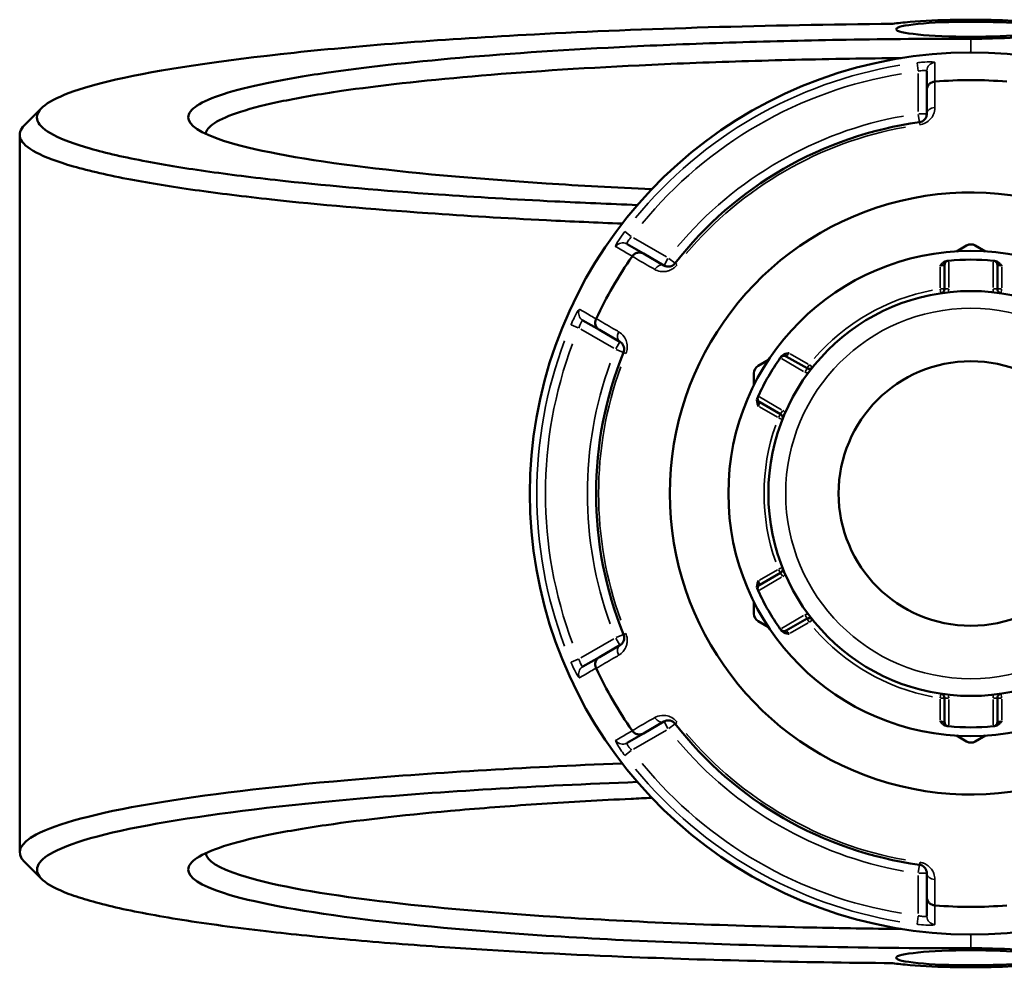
# Model space of a CAD drawing. Header units: millimetres. Extents: x 0 to 904, y 0 to 959.
# Tile 6 of 10: x 305 to 418, y 702 to 812. Entities that reach past the tile are written whole.
import ezdxf

# ---------------------------------------------------------------- set-up
doc = ezdxf.new("R2010")
doc.units = ezdxf.units.MM
doc.layers.add('Visible (ANSI)', color=7, linetype='Continuous', lineweight=50)
doc.layers.add('Visible Narrow (ANSI)', color=7, linetype='Continuous', lineweight=35)

msp = doc.modelspace()

# ---------------------------------------------------------------- linework, layer by layer
at = {"layer": 'Visible (ANSI)'}
for p, q in [((409.482, 805.798), (409.482, 803.608)), ((409.482, 803.608), (409.482, 800.865)), ((304.582, 798.429), (304.582, 715.444)), ((376.714, 784.689), (374.817, 785.784)), ((379.089, 783.317), (376.714, 784.689)), ((414.082, 785.616), (412.905, 784.936)), ((416.259, 784.936), (415.082, 785.616)), ((411.522, 783.363), (411.522, 780.59)), ((417.642, 780.59), (417.642, 783.363)), ((369.717, 776.951), (371.614, 775.855)), ((371.614, 775.855), (373.989, 774.484)), ((391.172, 772.389), (389.995, 771.709)), ((395.628, 771.413), (393.227, 772.8)), ((389.495, 770.843), (389.495, 769.484)), ((390.167, 767.499), (392.568, 766.113)), ((392.568, 747.76), (390.167, 746.373)), ((389.495, 744.389), (389.495, 743.03)), ((393.227, 741.073), (395.628, 742.46)), ((389.995, 742.164), (391.172, 741.484)), ((373.989, 739.389), (371.614, 738.017)), ((371.614, 738.017), (369.717, 736.922)), ((411.522, 733.283), (411.522, 730.51)), ((417.642, 730.51), (417.642, 733.283)), ((376.714, 729.184), (379.089, 730.555)), ((374.817, 728.089), (376.714, 729.184)), ((412.905, 728.937), (414.082, 728.257)), ((415.082, 728.257), (416.259, 728.937)), ((409.482, 713.008), (409.482, 710.265)), ((409.482, 710.265), (409.482, 708.074))]:
    msp.add_line(p, q, dxfattribs=at)
for radius in [28.05, 23.42, 15.3]:
    msp.add_circle((414.582, 756.936), radius, dxfattribs=at)
for centre, radius, start, end in [((414.582, 756.936), 51, 25.03519, 334.96481), ((414.582, 756.936), 47.815, 85.00703, 94.99297), ((414.582, 756.936), 43.35, 97.90565, 142.09435), ((414.582, 756.936), 34.815, 31.68537, 328.31463), ((414.582, 784.75), 1, 60, 120), ((414.582, 756.936), 47.815, 145.00703, 154.99297), ((412.022, 783.363), 0.5, 95.53316, 180), ((414.582, 756.936), 27.05, 84.56943, 95.43057), ((417.142, 783.363), 0.5, 0, 84.46684), ((411.022, 780.59), 0.5, 278.5591, 0), ((418.142, 780.59), 0.5, 180, 261.4409), ((414.582, 756.936), 43.35, 157.90565, 202.09435), ((414.582, 756.936), 27.05, 144.56943, 155.43057), ((392.977, 772.367), 0.5, 60, 144.46684), ((390.495, 770.843), 1, 120, 180), ((395.878, 771.846), 0.5, 240, 321.4409), ((390.417, 767.932), 0.5, 155.53316, 240), ((392.318, 765.68), 0.5, 338.5591, 60), ((392.318, 748.193), 0.5, 300, 21.4409), ((390.417, 745.94), 0.5, 120, 204.46684), ((414.582, 756.936), 27.05, 204.56943, 215.43057), ((390.495, 743.03), 1, 180, 240), ((395.878, 742.027), 0.5, 38.5591, 120), ((392.977, 741.506), 0.5, 215.53316, 300), ((414.582, 756.936), 47.815, 205.00703, 214.99297), ((411.022, 733.283), 0.5, 0, 81.4409), ((418.142, 733.283), 0.5, 98.5591, 180), ((414.582, 756.936), 43.35, 217.90565, 262.09435), ((412.022, 730.51), 0.5, 180, 264.46684), ((414.582, 756.936), 27.05, 264.56943, 275.43057), ((417.142, 730.51), 0.5, 275.53316, 0), ((414.582, 729.123), 1, 240, 300), ((414.582, 756.936), 47.815, 265.00703, 274.99297)]:
    msp.add_arc(centre, radius, start, end, dxfattribs=at)
for centre, major_axis in [((414.582, 810.635), (-8.65, 0)), ((414.582, 703.238), (8.65, 0))]:
    msp.add_ellipse(centre, major_axis=major_axis, ratio=0.1005025, dxfattribs=at)
for points, knots in [([(376.009, 790.3), (372.765, 790.424), (369.58, 790.565), (361.805, 790.954), (357.308, 791.221), (346.583, 791.969), (340.629, 792.489), (332.172, 793.408), (329.257, 793.768), (323.908, 794.524), (321.475, 794.919), (316.748, 795.809), (314.555, 796.309), (310.94, 797.338), (309.519, 797.866), (307.482, 798.938), (306.867, 799.481), (306.454, 800.571), (306.657, 801.118), (307.268, 801.66), (308.489, 802.744), (311.348, 803.809), (320.733, 805.955), (327.743, 807.013), (344.375, 808.771), (353.798, 809.488), (376.921, 810.716), (391.104, 811.134), (405.54, 811.256)], [0.3652564, 0.3652564, 0.3652564, 0.3652564, 0.4617515, 0.4617515, 0.6065119, 0.6065119, 0.8243262, 0.8243262, 0.9524523, 0.9524523, 1.0805784, 1.0805784, 1.231315, 1.231315, 1.3820516, 1.3820516, 1.5327882, 1.5327882, 1.6835247, 1.6835247, 1.6835247, 1.9849979, 1.9849979, 2.3311953, 2.3311953, 2.6553113, 2.6553113, 3.057758, 3.057758, 3.057758, 3.057758]), ([(405.54, 811.256), (406.102, 811.339), (406.777, 811.414), (409.068, 811.607), (410.953, 811.693), (414.699, 811.751), (416.539, 811.734), (419.887, 811.615), (421.399, 811.515), (423.345, 811.305), (423.972, 811.212), (424.449, 811.113), (424.925, 811.013), (425.252, 810.906), (425.672, 810.622), (425.503, 810.44), (424.353, 810.107), (423.378, 809.956), (420.711, 809.702), (418.956, 809.607), (416.263, 809.543), (415.423, 809.533), (414.582, 809.533)], [-4.113669, -4.113669, -4.113669, -4.113669, -3.8407027, -3.8407027, -3.2936987, -3.2936987, -2.8015791, -2.8015791, -2.3200674, -2.3200674, -2.0191226, -2.0191226, -2.0191226, -1.7181778, -1.7181778, -1.2366661, -1.2366661, -0.7585337, -0.7585337, -0.2304142, -0.2304142, 0, 0, 0, 0]), ([(414.582, 809.533), (409.759, 809.533), (404.935, 809.494), (395.864, 809.347), (391.605, 809.246), (383.277, 808.983), (379.208, 808.821), (368.15, 808.285), (361.477, 807.846), (349.63, 806.819), (344.426, 806.236), (337.463, 805.22), (335.167, 804.824), (331.193, 804.002), (329.514, 803.576), (326.814, 802.703), (325.791, 802.256), (324.426, 801.353), (324.082, 800.896), (324.082, 800.439), (324.082, 799.525), (325.464, 798.611), (331.419, 796.687), (336.595, 795.695), (349.544, 794.035), (357.052, 793.347), (369.364, 792.547), (373.449, 792.325), (377.678, 792.135)], [-0.0000001, -0.0000001, -0.0000001, -0.0000001, 0.1598814, 0.1598814, 0.3045614, 0.3045614, 0.4492414, 0.4492414, 0.7114891, 0.7114891, 0.9677737, 0.9677737, 1.1185293, 1.1185293, 1.269285, 1.269285, 1.4200406, 1.4200406, 1.5707963, 1.5707963, 1.5707963, 1.8723076, 1.8723076, 2.2357071, 2.2357071, 2.5680682, 2.5680682, 2.7215888, 2.7215888, 2.7215888, 2.7215888]), ([(326.089, 798.535), (326.138, 798.953), (326.482, 799.371), (327.794, 800.226), (328.803, 800.663), (331.461, 801.516), (333.109, 801.932), (337.009, 802.736), (339.259, 803.122), (346.079, 804.115), (351.171, 804.684), (362.751, 805.687), (369.269, 806.116), (380.065, 806.639), (384.037, 806.797), (392.165, 807.053), (396.32, 807.152), (402.516, 807.252), (404.519, 807.278), (406.528, 807.296)], [-1.5611664, -1.5611664, -1.5611664, -1.5611664, -1.4200406, -1.4200406, -1.269285, -1.269285, -1.1185293, -1.1185293, -0.9677737, -0.9677737, -0.7114891, -0.7114891, -0.4492414, -0.4492414, -0.3045614, -0.3045614, -0.1598814, -0.1598814, -0.091342, -0.091342, -0.091342, -0.091342]), ([(409.482, 803.608), (409.482, 803.609), (409.482, 803.61), (409.483, 803.73), (409.506, 803.848), (409.596, 804.069), (409.661, 804.171), (409.829, 804.347), (409.93, 804.421), (410.154, 804.526), (410.272, 804.558), (410.395, 804.568)], [-0.15367829, -0.15367829, -0.15367829, -0.15367829, -0.15320302, -0.15320302, -0.11407622, -0.11407622, -0.07545867, -0.07545867, -0.03695852, -0.03695852, 0, 0, 0, 0]), ([(409.482, 800.865), (409.482, 800.726), (409.454, 800.586), (409.31, 800.269), (409.164, 800.091), (408.845, 799.927), (408.734, 799.89), (408.62, 799.874)], [0, 0, 0, 0, 0.11734182, 0.11734182, 0.27620858, 0.27620858, 0.34541645, 0.34541645, 0.34541645, 0.34541645]), ([(305.134, 799.535), (304.634, 799.035), (304.473, 798.531), (304.854, 797.474), (305.472, 796.92), (307.527, 795.828), (308.965, 795.29), (312.63, 794.242), (314.857, 793.732), (319.661, 792.825), (322.135, 792.422), (327.576, 791.652), (330.543, 791.284), (339.155, 790.347), (345.221, 789.817), (356.152, 789.054), (360.738, 788.781), (368.356, 788.4), (371.278, 788.27), (374.252, 788.152)], [-1.6691796, -1.6691796, -1.6691796, -1.6691796, -1.5327882, -1.5327882, -1.3820516, -1.3820516, -1.231315, -1.231315, -1.0805784, -1.0805784, -0.9524523, -0.9524523, -0.8243262, -0.8243262, -0.6065119, -0.6065119, -0.4617515, -0.4617515, -0.3747308, -0.3747308, -0.3747308, -0.3747308]), ([(375.426, 784.378), (375.496, 784.48), (375.583, 784.566), (375.786, 784.707), (375.9, 784.758), (376.137, 784.815), (376.258, 784.821), (376.494, 784.788), (376.607, 784.75), (376.711, 784.69), (376.713, 784.689), (376.714, 784.689)], [-0.15356053, -0.15356053, -0.15356053, -0.15356053, -0.11651574, -0.11651574, -0.07792562, -0.07792562, -0.03921814, -0.03921814, 0, 0, 0.00047627, 0.00047627, 0.00047627, 0.00047627]), ([(380.378, 783.569), (380.352, 783.535), (380.323, 783.503), (380.244, 783.425), (380.191, 783.382), (380.063, 783.298), (379.986, 783.262), (379.839, 783.212), (379.769, 783.197), (379.598, 783.178), (379.499, 783.183), (379.291, 783.222), (379.185, 783.262), (379.089, 783.317)], [0, 0, 0, 0, 0.02585168, 0.02585168, 0.06721438, 0.06721438, 0.12288915, 0.12288915, 0.17445287, 0.17445287, 0.25141662, 0.25141662, 0.34541603, 0.34541603, 0.34541603, 0.34541603]), ([(411.022, 783.247), (411.023, 783.248), (411.024, 783.249), (411.106, 783.354), (411.189, 783.459), (411.362, 783.63), (411.461, 783.711), (411.67, 783.815), (411.757, 783.839), (411.838, 783.847)], [-0.000495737, -0.000495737, -0.000495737, -0.000495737, 0, 0, 0.039348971, 0.039348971, 0.072108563, 0.072108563, 0.097497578, 0.097497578, 0.097497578, 0.097497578]), ([(411.974, 783.86), (411.974, 783.86), (411.968, 783.86), (411.935, 783.856), (411.898, 783.853), (411.844, 783.847), (411.841, 783.847), (411.838, 783.847)], [0.631217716, 0.631217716, 0.631217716, 0.631217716, 0.650599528, 0.650599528, 0.681610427, 0.681610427, 0.683597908, 0.683597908, 0.683597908, 0.683597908]), ([(417.327, 783.847), (417.324, 783.847), (417.32, 783.847), (417.266, 783.853), (417.23, 783.856), (417.197, 783.86), (417.191, 783.86), (417.191, 783.86)], [-0.052380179, -0.052380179, -0.052380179, -0.052380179, -0.050410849, -0.050410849, -0.019388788, -0.019388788, 0, 0, 0, 0]), ([(417.327, 783.847), (417.407, 783.839), (417.495, 783.815), (417.704, 783.711), (417.803, 783.63), (417.976, 783.459), (418.059, 783.354), (418.14, 783.249), (418.141, 783.248), (418.142, 783.247)], [0, 0, 0, 0, 0.024182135, 0.024182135, 0.055384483, 0.055384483, 0.092862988, 0.092862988, 0.093335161, 0.093335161, 0.093335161, 0.093335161]), ([(371.614, 775.855), (371.613, 775.856), (371.611, 775.857), (371.508, 775.917), (371.418, 775.996), (371.271, 776.184), (371.216, 776.292), (371.147, 776.525), (371.134, 776.65), (371.154, 776.896), (371.186, 777.015), (371.238, 777.126)], [-0.15367829, -0.15367829, -0.15367829, -0.15367829, -0.15320316, -0.15320316, -0.11407628, -0.11407628, -0.07545892, -0.07545892, -0.03695858, -0.03695858, 0, 0, 0, 0]), ([(373.989, 774.484), (374.109, 774.415), (374.216, 774.32), (374.423, 774.032), (374.505, 773.807), (374.48, 773.447), (374.456, 773.341), (374.416, 773.242)], [0, 0, 0, 0, 0.11734182, 0.11734182, 0.28109054, 0.28109054, 0.34541684, 0.34541684, 0.34541684, 0.34541684]), ([(392.65, 772.769), (392.697, 772.834), (392.761, 772.898), (392.955, 773.027), (393.075, 773.072), (393.31, 773.136), (393.442, 773.156), (393.574, 773.174), (393.575, 773.174), (393.577, 773.175)], [0, 0, 0, 0, 0.024182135, 0.024182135, 0.055384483, 0.055384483, 0.092862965, 0.092862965, 0.093335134, 0.093335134, 0.093335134, 0.093335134]), ([(392.65, 772.769), (392.627, 772.737), (392.608, 772.711), (392.578, 772.669), (392.57, 772.657), (392.57, 772.657)], [0.26075738, 0.26075738, 0.26075738, 0.26075738, 0.283829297, 0.283829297, 0.313137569, 0.313137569, 0.313137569, 0.313137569]), ([(390.017, 767.008), (390.016, 767.01), (390.016, 767.011), (389.966, 767.134), (389.917, 767.259), (389.855, 767.494), (389.834, 767.62), (389.849, 767.854), (389.872, 767.941), (389.905, 768.015)], [-0.000495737, -0.000495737, -0.000495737, -0.000495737, 0, 0, 0.03934897, 0.03934897, 0.072108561, 0.072108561, 0.097497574, 0.097497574, 0.097497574, 0.097497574]), ([(389.961, 768.14), (389.961, 768.14), (389.959, 768.134), (389.945, 768.104), (389.93, 768.07), (389.908, 768.021), (389.906, 768.018), (389.905, 768.015)], [1.262435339, 1.262435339, 1.262435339, 1.262435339, 1.281821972, 1.281821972, 1.312840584, 1.312840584, 1.314815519, 1.314815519, 1.314815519, 1.314815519]), ([(389.905, 745.858), (389.872, 745.932), (389.849, 746.019), (389.834, 746.252), (389.855, 746.378), (389.917, 746.614), (389.966, 746.738), (390.016, 746.861), (390.016, 746.863), (390.017, 746.864)], [0, 0, 0, 0, 0.024182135, 0.024182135, 0.055384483, 0.055384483, 0.092862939, 0.092862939, 0.093335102, 0.093335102, 0.093335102, 0.093335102]), ([(389.905, 745.858), (389.906, 745.855), (389.908, 745.852), (389.93, 745.803), (389.945, 745.769), (389.959, 745.739), (389.961, 745.733), (389.961, 745.733)], [-0.05238018, -0.05238018, -0.05238018, -0.05238018, -0.050404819, -0.050404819, -0.019386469, -0.019386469, 0, 0, 0, 0]), ([(374.416, 740.631), (374.432, 740.591), (374.446, 740.55), (374.474, 740.443), (374.484, 740.376), (374.493, 740.223), (374.486, 740.138), (374.455, 739.986), (374.433, 739.918), (374.364, 739.76), (374.311, 739.677), (374.173, 739.516), (374.085, 739.444), (373.989, 739.389)], [0, 0, 0, 0, 0.02585168, 0.02585168, 0.06721438, 0.06721438, 0.12292214, 0.12292214, 0.17440412, 0.17440412, 0.25131567, 0.25131567, 0.345416, 0.345416, 0.345416, 0.345416]), ([(392.57, 741.216), (392.57, 741.216), (392.573, 741.21), (392.593, 741.183), (392.614, 741.154), (392.646, 741.11), (392.648, 741.107), (392.65, 741.104)], [0.631217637, 0.631217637, 0.631217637, 0.631217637, 0.650604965, 0.650604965, 0.681624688, 0.681624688, 0.683597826, 0.683597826, 0.683597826, 0.683597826]), ([(393.577, 740.698), (393.575, 740.698), (393.574, 740.699), (393.442, 740.717), (393.31, 740.736), (393.075, 740.801), (392.955, 740.845), (392.761, 740.975), (392.697, 741.039), (392.65, 741.104)], [-0.000495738, -0.000495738, -0.000495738, -0.000495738, 0, 0, 0.039348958, 0.039348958, 0.072108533, 0.072108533, 0.097497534, 0.097497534, 0.097497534, 0.097497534]), ([(371.238, 736.747), (371.186, 736.858), (371.154, 736.977), (371.134, 737.223), (371.147, 737.347), (371.216, 737.581), (371.271, 737.689), (371.418, 737.877), (371.508, 737.956), (371.611, 738.016), (371.613, 738.017), (371.614, 738.017)], [-0.15356055, -0.15356055, -0.15356055, -0.15356055, -0.11651575, -0.11651575, -0.0779256, -0.0779256, -0.03921815, -0.03921815, 0, 0, 0.00047625, 0.00047625, 0.00047625, 0.00047625]), ([(379.089, 730.555), (379.209, 730.625), (379.345, 730.67), (379.7, 730.705), (379.938, 730.663), (380.237, 730.458), (380.314, 730.386), (380.378, 730.304)], [0, 0, 0, 0, 0.11734182, 0.11734182, 0.28278882, 0.28278882, 0.34541683, 0.34541683, 0.34541683, 0.34541683]), ([(411.838, 730.026), (411.757, 730.034), (411.67, 730.058), (411.461, 730.161), (411.362, 730.243), (411.189, 730.414), (411.106, 730.519), (411.024, 730.623), (411.023, 730.625), (411.022, 730.626)], [0, 0, 0, 0, 0.024182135, 0.024182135, 0.055384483, 0.055384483, 0.09286298, 0.09286298, 0.093335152, 0.093335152, 0.093335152, 0.093335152]), ([(411.838, 730.026), (411.877, 730.022), (411.908, 730.019), (411.959, 730.014), (411.974, 730.012), (411.974, 730.012)], [0.182621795, 0.182621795, 0.182621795, 0.182621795, 0.205693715, 0.205693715, 0.235001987, 0.235001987, 0.235001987, 0.235001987]), ([(417.191, 730.012), (417.191, 730.012), (417.197, 730.013), (417.23, 730.016), (417.266, 730.02), (417.32, 730.025), (417.324, 730.026), (417.327, 730.026)], [0.631217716, 0.631217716, 0.631217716, 0.631217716, 0.650599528, 0.650599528, 0.681610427, 0.681610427, 0.683597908, 0.683597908, 0.683597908, 0.683597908]), ([(418.142, 730.626), (418.141, 730.625), (418.14, 730.623), (418.059, 730.519), (417.976, 730.414), (417.803, 730.243), (417.704, 730.161), (417.495, 730.058), (417.407, 730.034), (417.327, 730.026)], [-0.000495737, -0.000495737, -0.000495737, -0.000495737, 0, 0, 0.039348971, 0.039348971, 0.072108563, 0.072108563, 0.097497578, 0.097497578, 0.097497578, 0.097497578]), ([(376.714, 729.184), (376.713, 729.183), (376.711, 729.183), (376.607, 729.123), (376.494, 729.084), (376.258, 729.052), (376.137, 729.057), (375.9, 729.114), (375.786, 729.165), (375.583, 729.306), (375.496, 729.393), (375.426, 729.494)], [-0.15367829, -0.15367829, -0.15367829, -0.15367829, -0.15320314, -0.15320314, -0.11407627, -0.11407627, -0.07545889, -0.07545889, -0.03695858, -0.03695858, 0, 0, 0, 0]), ([(374.252, 725.72), (362.7, 725.263), (351.925, 724.609), (333.571, 723.012), (325.873, 722.085), (313.393, 719.961), (308.857, 718.751), (304.542, 716.459), (304.082, 715.391), (305.134, 714.338)], [0.3747308, 0.3747308, 0.3747308, 0.3747308, 0.712874, 0.712874, 1.036181, 1.036181, 1.3820516, 1.3820516, 1.6691796, 1.6691796, 1.6691796, 1.6691796]), ([(405.54, 702.617), (400.209, 702.662), (394.912, 702.747), (384.5, 702.994), (379.386, 703.157), (367.142, 703.65), (360.182, 704.023), (349.896, 704.729), (346.253, 705.015), (339.36, 705.631), (336.11, 705.961), (329.523, 706.723), (326.271, 707.161), (320.46, 708.083), (317.901, 708.565), (313.532, 709.564), (311.723, 710.08), (308.896, 711.133), (307.879, 711.671), (307.268, 712.213), (306.047, 713.297), (306.464, 714.399), (310.837, 716.7), (315.31, 717.888), (327.585, 719.972), (335.148, 720.881), (353.42, 722.469), (364.324, 723.123), (376.01, 723.573)], [-3.057758, -3.057758, -3.057758, -3.057758, -2.9091478, -2.9091478, -2.7605376, -2.7605376, -2.5427232, -2.5427232, -2.4145971, -2.4145971, -2.286471, -2.286471, -2.1357345, -2.1357345, -1.9849979, -1.9849979, -1.8342613, -1.8342613, -1.6835247, -1.6835247, -1.6835247, -1.3820516, -1.3820516, -1.036181, -1.036181, -0.712874, -0.712874, -0.3652564, -0.3652564, -0.3652564, -0.3652564]), ([(377.676, 721.738), (376.871, 721.702), (376.071, 721.664), (371.713, 721.453), (368.263, 721.257), (361.647, 720.821), (358.481, 720.581), (349.63, 719.814), (344.426, 719.231), (337.463, 718.215), (335.167, 717.819), (331.193, 716.997), (329.514, 716.571), (326.814, 715.698), (325.791, 715.251), (324.426, 714.348), (324.082, 713.891), (324.082, 713.434), (324.082, 712.52), (325.464, 711.606), (331.419, 709.682), (336.595, 708.69), (349.544, 707.03), (357.052, 706.342), (374.673, 705.198), (384.961, 704.77), (401.882, 704.407), (408.232, 704.339), (414.582, 704.339)], [-2.7215888, -2.7215888, -2.7215888, -2.7215888, -2.6923512, -2.6923512, -2.5612273, -2.5612273, -2.4301035, -2.4301035, -2.1738189, -2.1738189, -2.0230632, -2.0230632, -1.8723076, -1.8723076, -1.7215519, -1.7215519, -1.5707963, -1.5707963, -1.5707963, -1.269285, -1.269285, -0.9058855, -0.9058855, -0.5735244, -0.5735244, -0.2104854, -0.2104854, 0.0000001, 0.0000001, 0.0000001, 0.0000001]), ([(406.528, 706.576), (403.036, 706.609), (399.563, 706.662), (385.682, 706.96), (375.64, 707.377), (358.427, 708.493), (351.087, 709.165), (338.413, 710.787), (333.335, 711.755), (327.559, 713.609), (326.192, 714.473), (326.089, 715.338)], [0.091342, 0.091342, 0.091342, 0.091342, 0.2104854, 0.2104854, 0.5735244, 0.5735244, 0.9058855, 0.9058855, 1.269285, 1.269285, 1.5611664, 1.5611664, 1.5611664, 1.5611664]), ([(408.62, 713.998), (408.663, 713.992), (408.705, 713.984), (408.812, 713.954), (408.875, 713.93), (409.012, 713.861), (409.082, 713.812), (409.198, 713.71), (409.246, 713.657), (409.348, 713.519), (409.393, 713.432), (409.464, 713.232), (409.482, 713.12), (409.482, 713.008)], [0, 0, 0, 0, 0.02585168, 0.02585168, 0.06721438, 0.06721438, 0.12305037, 0.12305037, 0.17415567, 0.17415567, 0.25081718, 0.25081718, 0.34541583, 0.34541583, 0.34541583, 0.34541583]), ([(410.395, 709.305), (410.272, 709.315), (410.154, 709.347), (409.93, 709.452), (409.829, 709.525), (409.661, 709.702), (409.596, 709.804), (409.506, 710.025), (409.483, 710.142), (409.482, 710.262), (409.482, 710.264), (409.482, 710.265)], [-0.15356042, -0.15356042, -0.15356042, -0.15356042, -0.11651568, -0.11651568, -0.07792572, -0.07792572, -0.03921808, -0.03921808, 0, 0, 0.00047638, 0.00047638, 0.00047638, 0.00047638]), ([(414.582, 704.339), (415.423, 704.339), (416.263, 704.33), (418.956, 704.266), (420.711, 704.171), (423.378, 703.917), (424.353, 703.765), (425.503, 703.432), (425.672, 703.251), (425.252, 702.967), (424.925, 702.86), (424.449, 702.76), (423.972, 702.66), (423.345, 702.568), (421.399, 702.358), (419.887, 702.258), (416.539, 702.139), (414.699, 702.122), (410.953, 702.179), (409.068, 702.265), (406.777, 702.459), (406.102, 702.534), (405.54, 702.617)], [0, 0, 0, 0, 0.2304142, 0.2304142, 0.7585337, 0.7585337, 1.2366661, 1.2366661, 1.7181778, 1.7181778, 2.0191226, 2.0191226, 2.0191226, 2.3200674, 2.3200674, 2.8015791, 2.8015791, 3.2936987, 3.2936987, 3.8407027, 3.8407027, 4.113669, 4.113669, 4.113669, 4.113669])]:
    msp.add_open_spline(points, degree=3, knots=knots, dxfattribs=at)
for points in [[(410.421, 804.57), (410.412, 804.57), (410.404, 804.569), (410.395, 804.568)], [(305.134, 799.535), (305.797, 800.198), (306.461, 800.861), (307.124, 801.524)], [(375.426, 784.378), (375.421, 784.371), (375.416, 784.364), (375.411, 784.357)], [(412.022, 783.865), (412.007, 783.863), (411.99, 783.862), (411.974, 783.86)], [(417.191, 783.86), (417.174, 783.862), (417.158, 783.863), (417.142, 783.865)], [(371.249, 777.149), (371.246, 777.142), (371.242, 777.134), (371.238, 777.126)], [(392.57, 772.657), (392.56, 772.644), (392.551, 772.631), (392.542, 772.618)], [(389.982, 768.184), (389.975, 768.169), (389.968, 768.154), (389.961, 768.14)], [(389.961, 745.733), (389.968, 745.718), (389.975, 745.704), (389.982, 745.689)], [(392.542, 741.255), (392.551, 741.242), (392.56, 741.229), (392.57, 741.216)], [(371.238, 736.747), (371.242, 736.739), (371.246, 736.731), (371.249, 736.723)], [(411.974, 730.012), (411.99, 730.011), (412.007, 730.009), (412.022, 730.008)], [(417.142, 730.008), (417.158, 730.009), (417.174, 730.011), (417.191, 730.012)], [(375.411, 729.515), (375.416, 729.508), (375.421, 729.501), (375.426, 729.494)], [(307.124, 712.348), (306.461, 713.012), (305.797, 713.675), (305.134, 714.338)], [(410.395, 709.305), (410.404, 709.304), (410.412, 709.303), (410.421, 709.302)]]:
    msp.add_open_spline(points, degree=3, dxfattribs=at)
at = {"layer": 'Visible Narrow (ANSI)'}
for p, q in [((414.582, 809.453), (414.582, 808.016)), ((408.36, 806.745), (408.473, 805.839)), ((408.482, 805.521), (408.482, 801.11)), ((408.493, 800.787), (408.619, 799.877)), ((409.479, 800.865), (408.561, 800.865)), ((408.62, 799.874), (408.656, 799.611)), ((375.286, 786.678), (374.558, 787.229)), ((379.377, 784.306), (375.557, 786.511)), ((379.55, 784.115), (379.091, 783.32)), ((380.376, 783.571), (379.651, 784.135)), ((380.588, 783.406), (380.379, 783.569)), ((412.022, 780.754), (412.022, 783.701)), ((417.142, 783.701), (417.142, 780.754)), ((411.022, 783.114), (411.022, 780.723)), ((418.142, 780.723), (418.142, 783.114)), ((411.028, 780.551), (411.097, 780.097)), ((411.521, 780.59), (411.062, 780.59)), ((411.983, 780.59), (411.524, 780.59)), ((417.641, 780.59), (417.182, 780.59)), ((418.103, 780.59), (417.644, 780.59)), ((418.068, 780.097), (418.137, 780.551)), ((368.336, 776.452), (369.177, 776.097)), ((369.457, 775.946), (373.277, 773.74)), ((373.988, 774.481), (373.528, 773.686)), ((373.562, 773.588), (374.413, 773.243)), ((374.416, 773.241), (374.662, 773.142)), ((392.683, 772.536), (395.236, 771.062)), ((395.763, 771.913), (393.692, 773.108)), ((395.627, 771.412), (395.397, 771.014)), ((395.858, 771.812), (395.629, 771.415)), ((396.268, 771.536), (395.908, 771.822)), ((392.676, 766.628), (390.123, 768.102)), ((390.132, 766.942), (392.203, 765.747)), ((392.798, 766.512), (392.569, 766.114)), ((392.567, 766.112), (392.337, 765.714)), ((392.354, 765.666), (392.782, 765.498)), ((392.203, 748.126), (390.132, 746.931)), ((392.337, 748.159), (392.567, 747.761)), ((392.782, 748.375), (392.354, 748.207)), ((390.123, 745.771), (392.676, 747.245)), ((392.569, 747.758), (392.798, 747.361)), ((395.236, 742.811), (392.683, 741.337)), ((395.397, 742.859), (395.627, 742.461)), ((395.629, 742.458), (395.858, 742.06)), ((393.692, 740.765), (395.763, 741.96)), ((395.908, 742.051), (396.268, 742.337)), ((373.277, 740.132), (369.457, 737.927)), ((373.528, 740.187), (373.988, 739.392)), ((374.413, 740.63), (373.562, 740.284)), ((374.662, 740.731), (374.416, 740.631)), ((369.177, 737.776), (368.336, 737.421)), ((411.097, 733.776), (411.028, 733.322)), ((411.062, 733.283), (411.521, 733.283)), ((411.524, 733.283), (411.983, 733.283)), ((417.182, 733.283), (417.641, 733.283)), ((417.644, 733.283), (418.103, 733.283)), ((418.137, 733.322), (418.068, 733.776)), ((411.022, 733.15), (411.022, 730.759)), ((412.022, 730.172), (412.022, 733.119)), ((417.142, 733.119), (417.142, 730.172)), ((418.142, 730.759), (418.142, 733.15)), ((379.091, 730.553), (379.55, 729.757)), ((379.651, 729.738), (380.376, 730.302)), ((380.379, 730.304), (380.588, 730.467)), ((375.557, 727.361), (379.377, 729.567)), ((374.558, 726.643), (375.286, 727.194)), ((408.619, 713.995), (408.493, 713.086)), ((408.656, 714.262), (408.62, 713.999)), ((408.561, 713.008), (409.479, 713.008)), ((408.482, 712.763), (408.482, 708.352)), ((408.473, 708.034), (408.36, 707.128)), ((414.582, 704.419), (414.582, 705.857))]:
    msp.add_line(p, q, dxfattribs=at)
msp.add_circle((414.582, 756.936), 21.42, dxfattribs=at)
for centre, radius, start, end in [((414.582, 756.936), 50.205, 99.40871, 140.59129), ((414.582, 756.936), 49.209, 99.40871, 140.59129), ((414.582, 756.936), 44.35, 100.11509, 139.88491), ((414.582, 756.936), 43.057, 100.11509, 139.88491), ((414.582, 756.936), 23.92, 100.70319, 139.29681), ((411.022, 780.59), 1, 338.64054, 358.87582), ((418.142, 780.59), 1, 181.12418, 201.35946), ((414.582, 756.936), 50.205, 159.40871, 200.59129), ((414.582, 756.936), 49.209, 159.40871, 200.59129), ((414.582, 756.936), 44.35, 160.11509, 199.88491), ((414.582, 756.936), 43.057, 160.11509, 199.88491), ((395.878, 771.846), 1, 241.12418, 261.35946), ((392.318, 765.68), 1, 38.64054, 58.87582), ((414.582, 756.936), 23.92, 160.70319, 199.29681), ((392.318, 748.193), 1, 301.12418, 321.35946), ((395.878, 742.027), 1, 98.64054, 118.87582), ((414.582, 756.936), 23.92, 220.70319, 259.29681), ((411.022, 733.283), 1, 1.12418, 21.35946), ((418.142, 733.283), 1, 158.64054, 178.87582), ((414.582, 756.936), 43.057, 220.11509, 259.88491), ((414.582, 756.936), 44.35, 220.11509, 259.88491), ((414.582, 756.936), 49.209, 219.40871, 260.59129), ((414.582, 756.936), 50.205, 219.40871, 260.59129)]:
    msp.add_arc(centre, radius, start, end, dxfattribs=at)
for centre, major_axis, ratio, start_param, end_param in [((410.482, 805.798), (-1, 0), 0.9961681, 4.8701533, 6.2088152), ((410.482, 800.865), (-1, 0), 0.7055719, 4.8533994, 6.2079334), ((374.317, 784.918), (0.5, 0.866), 0.9961681, 0.0743701, 1.413032), ((378.589, 782.451), (0.5, 0.866), 0.7055719, 0.0752519, 1.4297859), ((370.217, 777.817), (-0.5, -0.866), 0.9961681, 4.8701533, 6.2088152), ((374.489, 775.35), (-0.5, -0.866), 0.7055719, 4.8533994, 6.2079334), ((374.489, 738.523), (-0.5, 0.866), 0.7055719, 0.0752519, 1.4297859), ((370.217, 736.056), (-0.5, 0.866), 0.9961681, 0.0743701, 1.413032), ((378.589, 731.421), (0.5, -0.866), 0.7055719, 4.8533994, 6.2079334), ((374.317, 728.955), (0.5, -0.866), 0.9961681, 4.8701533, 6.2088152), ((410.482, 713.008), (-1, 0), 0.7055719, 0.0752519, 1.4297859), ((410.482, 708.074), (-1, 0), 0.9961681, 0.0743701, 1.413032)]:
    msp.add_ellipse(centre, major_axis=major_axis, ratio=ratio, start_param=start_param, end_param=end_param, dxfattribs=at)
for points, knots in [([(410.399, 806.791), (410.399, 806.833), (410.222, 806.86), (409.673, 806.864), (409.363, 806.851), (408.809, 806.805), (408.583, 806.782), (408.359, 806.754)], [-0.31481287, -0.31481287, -0.31481287, -0.31481287, -0.1729885, -0.1729885, -0.06653404, -0.06653404, 0, 0, 0, 0]), ([(410.395, 804.568), (410.395, 804.679), (410.396, 804.79), (410.396, 805.172), (410.397, 805.443), (410.397, 805.714), (410.398, 806.027), (410.398, 806.341), (410.399, 806.7), (410.399, 806.746), (410.399, 806.791)], [-3.7455892, -3.7455892, -3.7455892, -3.7455892, -3.3653301, -3.3653301, -2.4363748, -2.4363748, -2.4363748, -1.3606158, -1.3606158, -1.2046153, -1.2046153, -1.2046153, -1.2046153]), ([(408.482, 805.766), (408.592, 805.793), (408.703, 805.816), (408.975, 805.86), (409.127, 805.872), (409.396, 805.867), (409.482, 805.84), (409.482, 805.798)], [0, 0, 0, 0, 0.06653404, 0.06653404, 0.1729885, 0.1729885, 0.31481287, 0.31481287, 0.31481287, 0.31481287]), ([(410.417, 801.569), (410.417, 801.801), (410.417, 802.032), (410.418, 802.264), (410.419, 803.033), (410.42, 803.802), (410.421, 804.57)], [-0.97913562, -0.97913562, -0.97913562, -0.97913562, -0.88109764, -0.88109764, -0.88109764, -0.55558139, -0.55558139, -0.55558139, -0.55558139]), ([(408.66, 799.584), (408.893, 799.616), (409.118, 799.69), (409.767, 800.021), (410.065, 800.377), (410.358, 801.011), (410.416, 801.292), (410.417, 801.569)], [-0.34541645, -0.34541645, -0.34541645, -0.34541645, -0.27620858, -0.27620858, -0.11734182, -0.11734182, 0, 0, 0, 0]), ([(374.551, 787.235), (374.287, 786.887), (374.04, 786.529), (373.733, 786.04), (373.639, 785.874), (373.529, 785.653), (373.5, 785.581), (373.486, 785.509), (373.488, 785.492), (373.498, 785.487)], [-0.31481094, -0.31481094, -0.31481094, -0.31481094, -0.18655676, -0.18655676, -0.10364264, -0.10364264, -0.03986256, -0.03986256, 0, 0, 0, 0]), ([(374.817, 785.784), (374.806, 785.79), (374.801, 785.801), (374.797, 785.842), (374.806, 785.881), (374.853, 785.993), (374.898, 786.075), (375.057, 786.309), (375.193, 786.477), (375.345, 786.634)], [0, 0, 0, 0, 0.03986256, 0.03986256, 0.10364264, 0.10364264, 0.18655676, 0.18655676, 0.31481094, 0.31481094, 0.31481094, 0.31481094]), ([(373.498, 785.487), (373.538, 785.464), (373.577, 785.441), (373.889, 785.262), (374.161, 785.106), (374.433, 784.949), (374.667, 784.814), (374.902, 784.679), (375.233, 784.489), (375.33, 784.434), (375.426, 784.378)], [-3.0896699, -3.0896699, -3.0896699, -3.0896699, -2.9336696, -2.9336696, -1.8579105, -1.8579105, -1.8579105, -0.9289553, -0.9289553, -0.5486961, -0.5486961, -0.5486961, -0.5486961]), ([(375.411, 784.357), (376.077, 783.974), (376.743, 783.59), (377.41, 783.207), (377.611, 783.091), (377.811, 782.976), (378.012, 782.86)], [-2.08568395, -2.08568395, -2.08568395, -2.08568395, -1.76020575, -1.76020575, -1.76020575, -1.66212972, -1.66212972, -1.66212972, -1.66212972]), ([(378.012, 782.86), (378.205, 782.749), (378.418, 782.67), (378.834, 782.595), (379.033, 782.587), (379.378, 782.628), (379.519, 782.659), (379.816, 782.762), (379.971, 782.837), (380.23, 783.009), (380.337, 783.095), (380.497, 783.254), (380.555, 783.32), (380.609, 783.389)], [-0.34541603, -0.34541603, -0.34541603, -0.34541603, -0.25141662, -0.25141662, -0.17445287, -0.17445287, -0.12288915, -0.12288915, -0.06721438, -0.06721438, -0.02585168, -0.02585168, 0, 0, 0, 0]), ([(411.022, 783.247), (411.046, 783.253), (411.07, 783.259), (411.18, 783.288), (411.262, 783.307), (411.384, 783.334), (411.428, 783.344), (411.485, 783.355), (411.503, 783.359), (411.519, 783.362), (411.522, 783.363), (411.522, 783.363)], [-0.788848, -0.788848, -0.788848, -0.788848, -0.77433301, -0.77433301, -0.7219246, -0.7219246, -0.68161043, -0.68161043, -0.65059953, -0.65059953, -0.63121772, -0.63121772, -0.63121772, -0.63121772]), ([(417.642, 783.363), (417.642, 783.363), (417.646, 783.362), (417.662, 783.359), (417.68, 783.355), (417.737, 783.344), (417.781, 783.334), (417.903, 783.307), (417.985, 783.288), (418.095, 783.259), (418.118, 783.253), (418.142, 783.247)], [0, 0, 0, 0, 0.01938879, 0.01938879, 0.05041085, 0.05041085, 0.09073953, 0.09073953, 0.14316681, 0.14316681, 0.15763021, 0.15763021, 0.15763021, 0.15763021]), ([(369.315, 778.241), (369.293, 778.254), (369.243, 778.208), (369.086, 777.988), (368.971, 777.794), (368.741, 777.359), (368.633, 777.139), (368.458, 776.76), (368.392, 776.608), (368.327, 776.456)], [-0.31481397, -0.31481397, -0.31481397, -0.31481397, -0.2278058, -0.2278058, -0.12655878, -0.12655878, -0.04867645, -0.04867645, 0, 0, 0, 0]), ([(371.238, 777.126), (371.142, 777.182), (371.047, 777.237), (370.716, 777.429), (370.482, 777.565), (370.247, 777.701), (369.976, 777.858), (369.705, 778.015), (369.394, 778.195), (369.355, 778.218), (369.315, 778.241)], [-3.7455892, -3.7455892, -3.7455892, -3.7455892, -3.3653301, -3.3653301, -2.4363748, -2.4363748, -2.4363748, -1.3606158, -1.3606158, -1.2046153, -1.2046153, -1.2046153, -1.2046153]), ([(369.245, 776.068), (369.268, 776.148), (369.293, 776.227), (369.362, 776.422), (369.408, 776.534), (369.514, 776.751), (369.572, 776.845), (369.661, 776.946), (369.695, 776.963), (369.717, 776.951)], [0, 0, 0, 0, 0.04867645, 0.04867645, 0.12655878, 0.12655878, 0.2278058, 0.2278058, 0.31481397, 0.31481397, 0.31481397, 0.31481397]), ([(373.847, 775.645), (373.646, 775.761), (373.446, 775.877), (373.245, 775.993), (372.58, 776.379), (371.915, 776.764), (371.249, 777.149)], [-2.95876341, -2.95876341, -2.95876341, -2.95876341, -2.8607281, -2.8607281, -2.8607281, -2.53520917, -2.53520917, -2.53520917, -2.53520917]), ([(374.687, 773.132), (374.769, 773.334), (374.818, 773.548), (374.872, 774.28), (374.71, 774.734), (374.3, 775.316), (374.086, 775.506), (373.847, 775.645)], [-0.34541684, -0.34541684, -0.34541684, -0.34541684, -0.28109054, -0.28109054, -0.11734182, -0.11734182, 0, 0, 0, 0]), ([(393.227, 772.8), (393.227, 772.8), (393.231, 772.805), (393.256, 772.833), (393.283, 772.864), (393.368, 772.958), (393.433, 773.028), (393.528, 773.125), (393.552, 773.15), (393.577, 773.175)], [-0.31313757, -0.31313757, -0.31313757, -0.31313757, -0.2838293, -0.2838293, -0.23693606, -0.23693606, -0.17597486, -0.17597486, -0.15550734, -0.15550734, -0.15550734, -0.15550734]), ([(390.017, 767.008), (390.023, 767.032), (390.03, 767.056), (390.06, 767.165), (390.084, 767.247), (390.121, 767.365), (390.136, 767.408), (390.154, 767.464), (390.16, 767.481), (390.165, 767.496), (390.167, 767.499), (390.167, 767.499)], [-1.42006557, -1.42006557, -1.42006557, -1.42006557, -1.40558624, -1.40558624, -1.35316478, -1.35316478, -1.31284058, -1.31284058, -1.28182197, -1.28182197, -1.26243534, -1.26243534, -1.26243534, -1.26243534]), ([(390.167, 746.373), (390.167, 746.373), (390.165, 746.376), (390.16, 746.392), (390.154, 746.409), (390.136, 746.465), (390.121, 746.508), (390.084, 746.626), (390.06, 746.707), (390.03, 746.816), (390.023, 746.84), (390.017, 746.864)], [0, 0, 0, 0, 0.01938647, 0.01938647, 0.05040482, 0.05040482, 0.09072867, 0.09072867, 0.14314969, 0.14314969, 0.15763024, 0.15763024, 0.15763024, 0.15763024]), ([(373.847, 738.228), (374.039, 738.339), (374.214, 738.484), (374.488, 738.807), (374.594, 738.975), (374.731, 739.294), (374.774, 739.433), (374.833, 739.741), (374.846, 739.912), (374.827, 740.223), (374.806, 740.358), (374.748, 740.577), (374.72, 740.66), (374.687, 740.741)], [-0.345416, -0.345416, -0.345416, -0.345416, -0.25131567, -0.25131567, -0.17440412, -0.17440412, -0.12292214, -0.12292214, -0.06721438, -0.06721438, -0.02585168, -0.02585168, 0, 0, 0, 0]), ([(393.577, 740.698), (393.559, 740.716), (393.542, 740.733), (393.463, 740.814), (393.404, 740.875), (393.32, 740.967), (393.29, 741.001), (393.251, 741.045), (393.239, 741.058), (393.229, 741.071), (393.227, 741.073), (393.227, 741.073)], [-0.78884786, -0.78884786, -0.78884786, -0.78884786, -0.77437366, -0.77437366, -0.72195033, -0.72195033, -0.68162469, -0.68162469, -0.65060496, -0.65060496, -0.63121764, -0.63121764, -0.63121764, -0.63121764]), ([(371.249, 736.723), (371.915, 737.109), (372.58, 737.494), (373.245, 737.879), (373.446, 737.996), (373.646, 738.112), (373.847, 738.228)], [-2.08568395, -2.08568395, -2.08568395, -2.08568395, -1.76016503, -1.76016503, -1.76016503, -1.66212972, -1.66212972, -1.66212972, -1.66212972]), ([(368.327, 737.417), (368.497, 737.015), (368.684, 736.62), (368.954, 736.111), (369.05, 735.947), (369.186, 735.741), (369.234, 735.68), (369.289, 735.632), (369.305, 735.626), (369.315, 735.632)], [-0.31481104, -0.31481104, -0.31481104, -0.31481104, -0.18638694, -0.18638694, -0.1035483, -0.1035483, -0.03982627, -0.03982627, 0, 0, 0, 0]), ([(369.717, 736.922), (369.706, 736.916), (369.694, 736.917), (369.656, 736.934), (369.628, 736.961), (369.554, 737.058), (369.506, 737.138), (369.382, 737.392), (369.305, 737.594), (369.245, 737.804)], [0, 0, 0, 0, 0.03982627, 0.03982627, 0.1035483, 0.1035483, 0.18638694, 0.18638694, 0.31481104, 0.31481104, 0.31481104, 0.31481104]), ([(369.315, 735.632), (369.355, 735.655), (369.394, 735.677), (369.705, 735.858), (369.976, 736.015), (370.247, 736.172), (370.482, 736.308), (370.716, 736.444), (371.047, 736.635), (371.142, 736.691), (371.238, 736.747)], [-3.0896699, -3.0896699, -3.0896699, -3.0896699, -2.9336695, -2.9336695, -1.8579104, -1.8579104, -1.8579104, -0.9289552, -0.9289552, -0.5486961, -0.5486961, -0.5486961, -0.5486961]), ([(378.012, 731.012), (377.811, 730.897), (377.611, 730.781), (377.41, 730.666), (376.743, 730.282), (376.077, 729.899), (375.411, 729.515)], [-2.71269422, -2.71269422, -2.71269422, -2.71269422, -2.61462465, -2.61462465, -2.61462465, -2.28913999, -2.28913999, -2.28913999, -2.28913999]), ([(380.609, 730.484), (380.479, 730.651), (380.322, 730.797), (379.718, 731.216), (379.237, 731.305), (378.525, 731.241), (378.253, 731.151), (378.012, 731.012)], [-0.34541683, -0.34541683, -0.34541683, -0.34541683, -0.28278882, -0.28278882, -0.11734182, -0.11734182, 0, 0, 0, 0]), ([(411.522, 730.51), (411.522, 730.51), (411.515, 730.511), (411.478, 730.519), (411.438, 730.527), (411.314, 730.553), (411.222, 730.574), (411.09, 730.608), (411.056, 730.617), (411.022, 730.626)], [-0.23500199, -0.23500199, -0.23500199, -0.23500199, -0.20569371, -0.20569371, -0.15880048, -0.15880048, -0.09783927, -0.09783927, -0.0773717, -0.0773717, -0.0773717, -0.0773717]), ([(418.142, 730.626), (418.118, 730.62), (418.094, 730.613), (417.985, 730.585), (417.902, 730.565), (417.781, 730.538), (417.737, 730.529), (417.68, 730.517), (417.662, 730.514), (417.646, 730.511), (417.642, 730.51), (417.642, 730.51)], [-0.788848, -0.788848, -0.788848, -0.788848, -0.77433301, -0.77433301, -0.7219246, -0.7219246, -0.68161043, -0.68161043, -0.65059953, -0.65059953, -0.63121772, -0.63121772, -0.63121772, -0.63121772]), ([(375.426, 729.494), (375.33, 729.439), (375.233, 729.384), (374.902, 729.193), (374.667, 729.058), (374.433, 728.923), (374.161, 728.767), (373.889, 728.611), (373.577, 728.431), (373.538, 728.409), (373.498, 728.386)], [-3.7455892, -3.7455892, -3.7455892, -3.7455892, -3.3653301, -3.3653301, -2.4363748, -2.4363748, -2.4363748, -1.3606158, -1.3606158, -1.2046153, -1.2046153, -1.2046153, -1.2046153]), ([(373.498, 728.386), (373.49, 728.381), (373.487, 728.37), (373.497, 728.277), (373.583, 728.092), (373.856, 727.63), (374.014, 727.387), (374.306, 726.968), (374.427, 726.802), (374.551, 726.638)], [-0.31481354, -0.31481354, -0.31481354, -0.31481354, -0.28284699, -0.28284699, -0.15713721, -0.15713721, -0.06043739, -0.06043739, 0, 0, 0, 0]), ([(375.345, 727.239), (375.273, 727.313), (375.205, 727.389), (375.044, 727.584), (374.96, 727.7), (374.825, 727.925), (374.791, 728.021), (374.803, 728.076), (374.808, 728.084), (374.817, 728.089)], [0, 0, 0, 0, 0.06043739, 0.06043739, 0.15713721, 0.15713721, 0.28284699, 0.28284699, 0.31481354, 0.31481354, 0.31481354, 0.31481354]), ([(410.417, 712.304), (410.416, 712.527), (410.378, 712.753), (410.234, 713.152), (410.142, 713.327), (409.934, 713.603), (409.837, 713.709), (409.6, 713.914), (409.458, 714.011), (409.179, 714.15), (409.051, 714.2), (408.833, 714.259), (408.747, 714.276), (408.66, 714.288)], [-0.34541583, -0.34541583, -0.34541583, -0.34541583, -0.25081718, -0.25081718, -0.17415567, -0.17415567, -0.12305037, -0.12305037, -0.06721438, -0.06721438, -0.02585168, -0.02585168, 0, 0, 0, 0]), ([(410.421, 709.302), (410.42, 710.071), (410.419, 710.84), (410.418, 711.609), (410.417, 711.841), (410.417, 712.072), (410.417, 712.304)], [-2.08568394, -2.08568394, -2.08568394, -2.08568394, -1.76016124, -1.76016124, -1.76016124, -1.66212972, -1.66212972, -1.66212972, -1.66212972]), ([(410.399, 707.082), (410.399, 707.127), (410.399, 707.173), (410.398, 707.532), (410.398, 707.845), (410.397, 708.159), (410.397, 708.43), (410.396, 708.701), (410.396, 709.083), (410.395, 709.194), (410.395, 709.305)], [-3.0896699, -3.0896699, -3.0896699, -3.0896699, -2.9336696, -2.9336696, -1.8579105, -1.8579105, -1.8579105, -0.9289553, -0.9289553, -0.5486961, -0.5486961, -0.5486961, -0.5486961]), ([(408.359, 707.119), (408.435, 707.109), (408.511, 707.1), (408.947, 707.052), (409.296, 707.026), (409.81, 707.008), (409.999, 707.009), (410.242, 707.025), (410.317, 707.036), (410.386, 707.06), (410.399, 707.07), (410.399, 707.082)], [-0.31481112, -0.31481112, -0.31481112, -0.31481112, -0.29222008, -0.29222008, -0.18520991, -0.18520991, -0.1028944, -0.1028944, -0.03957477, -0.03957477, 0, 0, 0, 0]), ([(409.482, 708.074), (409.482, 708.063), (409.476, 708.052), (409.442, 708.028), (409.405, 708.017), (409.286, 708.001), (409.194, 708), (408.942, 708.017), (408.77, 708.042), (408.557, 708.089), (408.52, 708.098), (408.482, 708.107)], [0, 0, 0, 0, 0.03957477, 0.03957477, 0.1028944, 0.1028944, 0.18520991, 0.18520991, 0.29222008, 0.29222008, 0.31481112, 0.31481112, 0.31481112, 0.31481112])]:
    msp.add_open_spline(points, degree=3, knots=knots, dxfattribs=at)

doc.saveas('drawing.dxf')
